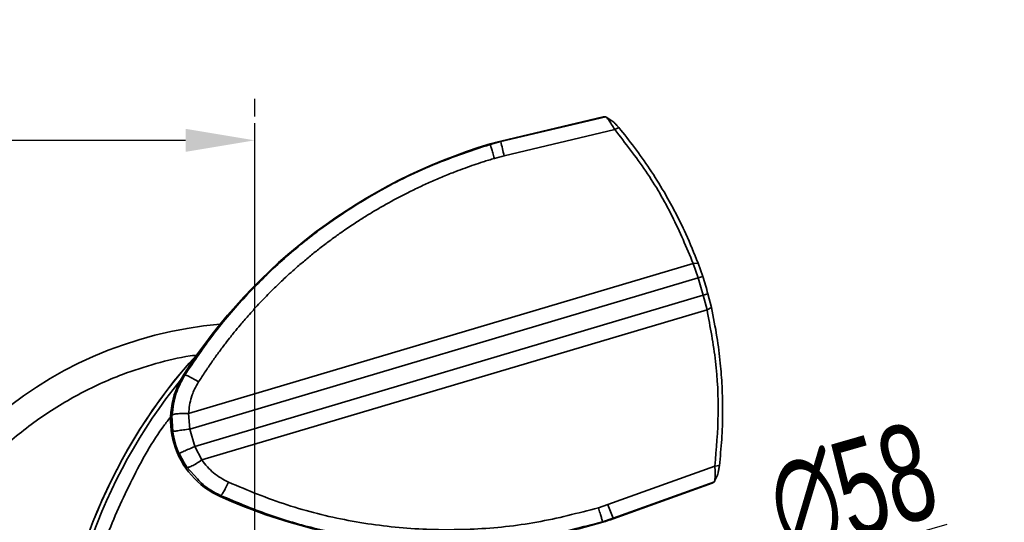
# Model space of a CAD drawing. Header units: millimetres. Extents: x 2485 to 2999, y 1640 to 2004.
# Tile 9 of 32: x 2580 to 2651, y 1806 to 1842. Entities that reach past the tile are written whole.
import ezdxf

# ---------------------------------------------------------------- set-up
doc = ezdxf.new("R2010")
doc.units = ezdxf.units.MM
doc.linetypes.add('CENTER', pattern=[10.16, 6.35, -1.27, 1.27, -1.27])
doc.layers.add('中心线层', color=1, linetype='CENTER')
doc.layers.add('尺寸线层', color=3, linetype='Continuous', lineweight=18)
doc.layers.add('粗实线层', color=7, linetype='Continuous', lineweight=35)
doc.styles.add('标准', font='txt', dxfattribs={"width": 0.667})
doc.dimstyles.new('对齐', dxfattribs={"dimtxt": 3, "dimasz": 2.5, "dimexe": 1.25, "dimexo": 0.625, "dimtad": 1, "dimdsep": 46, "dimtxsty": '标准', "dimcen": 2.5, "dimclrd": 3, "dimclre": 3, "dimclrt": 3, "dimadec": 0, "dimazin": 0, "dimtfac": 1, "dimtmove": 0, "dimatfit": 3, "dimfxl": 1, "dimarcsym": 0})

# ---------------------------------------------------------------- blocks, each defined once
blk = doc.blocks.new('*U17')
at = {"layer": '中心线层', "color": 0, "transparency": 16777216}
blk.add_line((0, 5.8), (0, 45.824), dxfattribs=at)
blk = doc.blocks.new('*D25')
at = {"layer": 'Defpoints', "color": 0, "transparency": 16777216}
for p in [(2596.82, 1833.304), (2551.706, 1791.689), (2596.82, 1791.127)]:
    blk.add_point(p, dxfattribs=at)
at = {"layer": '尺寸线层', "color": 3, "lineweight": -2, "transparency": 16777216}
for p, q in [((2551.706, 1792.314), (2551.706, 1834.554)), ((2596.82, 1791.752), (2596.82, 1834.554)), ((2556.706, 1833.304), (2591.82, 1833.304))]:
    blk.add_line(p, q, dxfattribs=at)
at = {"layer": '尺寸线层', "color": 3, "transparency": 16777216}
for points in [[(2556.706, 1834.137), (2556.706, 1832.47), (2551.706, 1833.304)], [(2591.82, 1834.137), (2591.82, 1832.47), (2596.82, 1833.304)]]:
    blk.add_solid(points, dxfattribs=at)
at = {"layer": '尺寸线层', "color": 3, "transparency": 16777216, "insert": (2574.263, 1837.429), "char_height": 7, "attachment_point": 5, "style": '标准'}
blk.add_mtext('L', dxfattribs=at)
blk = doc.blocks.new('*D30')
at = {"layer": 'Defpoints', "color": 0, "transparency": 16777216}
for p in [(2624.683, 1799.166), (2568.957, 1783.087)]:
    blk.add_point(p, dxfattribs=at)
at = {"layer": '尺寸线层', "color": 3, "lineweight": -2, "transparency": 16777216}
for p, q in [((2646.799, 1805.547), (2629.487, 1800.552)), ((2568.957, 1783.087), (2624.683, 1799.166)), ((2564.152, 1781.701), (2559.348, 1780.315))]:
    blk.add_line(p, q, dxfattribs=at)
at = {"layer": '尺寸线层', "color": 3, "transparency": 16777216}
for points in [[(2629.256, 1801.353), (2629.718, 1799.751), (2624.683, 1799.166)], [(2563.921, 1782.502), (2564.383, 1780.901), (2568.957, 1783.087)]]:
    blk.add_solid(points, dxfattribs=at)
at = {"layer": '尺寸线层', "color": 3, "transparency": 16777216, "insert": (2640.006, 1807.88), "char_height": 7, "attachment_point": 5, "rotation": 16.09403, "style": '标准'}
blk.add_mtext('∅58', dxfattribs=at)

msp = doc.modelspace()

# ---------------------------------------------------------------- linework, layer by layer
at = {"layer": '粗实线层'}
for p, q in [((2614.59, 1833.247), (2621.983, 1835.004)), ((2622.167, 1835.011), (2614.597, 1833.215)), ((2622.167, 1835.011), (2621.983, 1835.004)), ((2622.614, 1834.718), (2622.207, 1834.984)), ((2622.817, 1834.081), (2623.109, 1834.225)), ((2622.817, 1834.081), (2614.831, 1832.186)), ((2613.829, 1833.009), (2613.82, 1833.041)), ((2613.829, 1833.009), (2614.597, 1833.215)), ((2614.597, 1833.215), (2614.59, 1833.247)), ((2628.487, 1824.399), (2592.035, 1813.553)), ((2628.487, 1824.399), (2628.836, 1824.438)), ((2628.844, 1823.365), (2628.487, 1824.399)), ((2628.837, 1824.438), (2629.174, 1823.471)), ((2629.174, 1823.471), (2628.844, 1823.365)), ((2628.844, 1823.365), (2592.133, 1812.442)), ((2629.051, 1822.696), (2628.844, 1823.365)), ((2629.219, 1822.113), (2592.493, 1811.185)), ((2629.219, 1822.113), (2629.051, 1822.696)), ((2629.219, 1822.113), (2629.553, 1822.205)), ((2629.486, 1821.06), (2629.219, 1822.113)), ((2629.553, 1822.205), (2629.8, 1821.219)), ((2629.486, 1821.06), (2592.996, 1810.203)), ((2629.486, 1821.06), (2629.8, 1821.219)), ((2592.623, 1817.766), (2592.073, 1817.205)), ((2592.177, 1817.116), (2592.073, 1817.205)), ((2591.769, 1816.338), (2591.697, 1816.384)), ((2592.133, 1812.442), (2592.035, 1813.553)), ((2590.862, 1813.005), (2590.843, 1813.434)), ((2590.896, 1812.266), (2590.862, 1813.005)), ((2592.133, 1812.442), (2592.493, 1811.185)), ((2591.732, 1810.002), (2591.351, 1810.678)), ((2592.493, 1811.185), (2592.996, 1810.203)), ((2591.917, 1809.672), (2591.732, 1810.002)), ((2591.917, 1809.672), (2592.694, 1808.838)), ((2622.332, 1806.976), (2630.055, 1809.756)), ((2630.378, 1809.795), (2630.055, 1809.756)), ((2622.699, 1805.987), (2630.019, 1808.62)), ((2622.71, 1805.955), (2629.862, 1808.526)), ((2629.862, 1808.526), (2630.019, 1808.62)), ((2630.039, 1808.666), (2630.234, 1809.111)), ((2594.357, 1807.638), (2594.322, 1807.56)), ((2621.643, 1806.748), (2622.332, 1806.976)), ((2621.943, 1805.738), (2622.699, 1805.987)), ((2621.943, 1805.738), (2621.953, 1805.706)), ((2622.71, 1805.955), (2622.699, 1805.987))]:
    msp.add_line(p, q, dxfattribs=at)
at = {"layer": '粗实线层', "flags": 128}
msp.add_lwpolyline([(2592.624, 1817.768), (2592.539, 1817.69), (2592.073, 1817.206)], dxfattribs=at)
at = {"layer": '粗实线层'}
for centre, radius, start, end in [((2625.144, 1794.982), 39.708, 106.56995, 147.38626), ((2617.886, 1819.374), 14.26, 103.36721, 106.56995), ((2644.519, 1839.458), 30.566, 191.78641, 193.76307), ((2617.812, 1819.625), 12.91, 103.3498, 106.56908), ((2596.82, 1813.106), 33.974, 15.53556, 17.76286), ((2596.82, 1791.127), 29, 94.93849, 243.31756), ((2622.268, 1791.127), 39.898, 139.18369, 178.10633), ((2622.268, 1791.127), 39.898, 139.18369, 177.89344), ((2596.82, 1813.106), 6.082, 147.38626, 245.75364), ((2622.268, 1791.127), 39.584, 141.10734, 180.63486), ((2596.82, 1813.106), 5.983, 188.0645, 203.93763), ((2610.629, 1843.766), 39.708, 245.75364, 286.56995), ((2651.439, 1817.215), 30.856, 199.37959, 201.34034), ((2617.886, 1819.374), 14.26, 286.56995, 289.77269)]:
    msp.add_arc(centre, radius, start, end, dxfattribs=at)
for points, knots in [([(2622.817, 1834.081), (2622.741, 1834.209), (2622.591, 1834.463), (2622.387, 1834.767), (2622.234, 1834.97), (2622.188, 1834.998), (2622.167, 1835.011)], [0, 0, 0, 0, 0.256732, 0.511437, 0.77101, 1, 1, 1, 1]), ([(2622.613, 1834.717), (2622.616, 1834.716), (2622.645, 1834.703), (2622.753, 1834.607), (2622.92, 1834.443), (2623.045, 1834.298), (2623.109, 1834.225)], [0, 0, 0, 0, 0.03755, 0.346713, 0.671138, 1, 1, 1, 1]), ([(2623.109, 1834.225), (2623.494, 1833.75), (2624.277, 1832.783), (2625.368, 1831.229), (2626.321, 1829.707), (2627.192, 1828.136), (2628.037, 1826.433), (2628.555, 1825.142), (2628.837, 1824.438)], [0, 0, 0, 0, 0.160782, 0.327288, 0.499542, 0.633495, 0.800276, 1, 1, 1, 1]), ([(2628.487, 1824.399), (2628.005, 1825.554), (2627.039, 1827.864), (2625.134, 1831.118), (2623.589, 1833.094), (2622.817, 1834.081)], [0, 0, 0, 0, 0.333206, 0.666777, 1, 1, 1, 1]), ([(2591.769, 1816.338), (2592.443, 1817.34), (2593.779, 1819.326), (2596.099, 1822.039), (2598.592, 1824.504), (2601.595, 1826.987), (2605.18, 1829.363), (2609.381, 1831.518), (2612.35, 1832.513), (2613.829, 1833.009)], [0, 0, 0, 0, 0.128583, 0.254924, 0.379036, 0.500929, 0.668345, 0.834689, 1, 1, 1, 1]), ([(2614.13, 1831.999), (2614.09, 1832.133), (2614.01, 1832.402), (2613.913, 1832.726), (2613.845, 1832.955), (2613.834, 1832.993), (2613.829, 1833.011)], [0, 0, 0, 0, 0.25, 0.5, 0.75, 1, 1, 1, 1]), ([(2592.765, 1815.846), (2592.919, 1816.086), (2593.227, 1816.566), (2593.709, 1817.273), (2594.207, 1817.969), (2594.666, 1818.582), (2595.044, 1819.067), (2595.393, 1819.502), (2595.808, 1820.005), (2596.27, 1820.542), (2596.715, 1821.04), (2597.095, 1821.454), (2597.602, 1821.988), (2598.208, 1822.602), (2598.868, 1823.234), (2599.426, 1823.745), (2599.867, 1824.136), (2600.247, 1824.463), (2600.585, 1824.747), (2600.926, 1825.028), (2601.271, 1825.304), (2601.619, 1825.576), (2601.895, 1825.788), (2602.194, 1826.013), (2602.607, 1826.318), (2603.274, 1826.793), (2604.043, 1827.311), (2604.812, 1827.802), (2605.53, 1828.239), (2606.26, 1828.661), (2607.011, 1829.073), (2607.808, 1829.487), (2608.65, 1829.9), (2609.54, 1830.308), (2610.439, 1830.694), (2611.265, 1831.023), (2612.221, 1831.38), (2613.147, 1831.699), (2613.857, 1831.916), (2614.13, 1831.999)], [0, 0, 0, 0, 0.031356, 0.062713, 0.094069, 0.125426, 0.146922, 0.161635, 0.186717, 0.218481, 0.23945, 0.260034, 0.280232, 0.320231, 0.354681, 0.380487, 0.403194, 0.41933, 0.435466, 0.451602, 0.467737, 0.483873, 0.500009, 0.505852, 0.524903, 0.556298, 0.595502, 0.626499, 0.656251, 0.687518, 0.718784, 0.75005, 0.785783, 0.821469, 0.857155, 0.892842, 0.918776, 0.968773, 1, 1, 1, 1]), ([(2630.055, 1809.756), (2630.162, 1811.015), (2630.376, 1813.536), (2630.185, 1817.336), (2629.719, 1819.819), (2629.486, 1821.06)], [0, 0, 0, 0, 0.333198, 0.666727, 1, 1, 1, 1]), ([(2629.8, 1821.219), (2629.944, 1820.512), (2630.216, 1819.18), (2630.453, 1817.277), (2630.593, 1815.446), (2630.631, 1813.61), (2630.572, 1811.695), (2630.442, 1810.427), (2630.378, 1809.795)], [0, 0, 0, 0, 0.188259, 0.355053, 0.500456, 0.667704, 0.834217, 1, 1, 1, 1]), ([(2592.754, 1817.799), (2592.558, 1817.775), (2591.52, 1817.648), (2589.675, 1817.194), (2586.942, 1816.321), (2584.014, 1814.984), (2580.988, 1813.096), (2578.221, 1810.808), (2575.78, 1808.175), (2573.723, 1805.26), (2572.097, 1802.162), (2570.91, 1798.964), (2570.151, 1795.745), (2569.822, 1792.784), (2569.803, 1790.107), (2570.005, 1787.66), (2570.438, 1785.197), (2571.2, 1782.427), (2572.394, 1779.44), (2574.141, 1776.331), (2576.296, 1773.457), (2578.821, 1770.91), (2581.289, 1768.93), (2582.995, 1767.98), (2583.664, 1767.608)], [0, 0, 0, 0, 0.008873, 0.046861, 0.084857, 0.137453, 0.190635, 0.244284, 0.297927, 0.351109, 0.403712, 0.454333, 0.503654, 0.55158, 0.587539, 0.623506, 0.661494, 0.699489, 0.752086, 0.805267, 0.858917, 0.91256, 0.965741, 1, 1, 1, 1]), ([(2590.843, 1813.434), (2590.909, 1813.98), (2591.034, 1815.007), (2591.534, 1815.913), (2591.769, 1816.338)], [0, 0, 0, 0, 0.531699, 1, 1, 1, 1]), ([(2592.765, 1815.846), (2592.747, 1815.858), (2592.601, 1815.951), (2592.388, 1816.075), (2592.151, 1816.202), (2591.978, 1816.286), (2591.827, 1816.346), (2591.789, 1816.341), (2591.769, 1816.338)], [0, 0, 0, 0, 0.036074, 0.295994, 0.433972, 0.597336, 0.786032, 1, 1, 1, 1]), ([(2592.035, 1813.553), (2592.082, 1813.956), (2592.13, 1814.365), (2592.271, 1814.805), (2592.336, 1814.997), (2592.486, 1815.369), (2592.662, 1815.671), (2592.765, 1815.846)], [0, 0, 0, 0, 0.499486, 0.506651, 0.569671, 0.750537, 1, 1, 1, 1]), ([(2590.843, 1813.434), (2590.866, 1813.456), (2590.913, 1813.499), (2591.188, 1813.542), (2591.574, 1813.565), (2591.881, 1813.557), (2592.035, 1813.553)], [0, 0, 0, 0, 0.25, 0.5, 0.75, 1, 1, 1, 1]), ([(2583.684, 1791.127), (2583.736, 1792.641), (2583.839, 1795.684), (2584.68, 1800.199), (2586.011, 1804.618), (2587.909, 1808.815), (2589.534, 1811.76), (2590.643, 1813.185), (2590.814, 1813.404)], [0, 0, 0, 0, 0.191062, 0.383832, 0.577982, 0.772112, 0.964892, 1, 1, 1, 1]), ([(2592.996, 1810.203), (2592.872, 1810.121), (2592.614, 1809.951), (2592.268, 1809.762), (2592.009, 1809.653), (2591.947, 1809.666), (2591.917, 1809.672)], [0, 0, 0, 0, 0.241156, 0.499999, 0.758843, 1, 1, 1, 1]), ([(2592.996, 1810.203), (2593.262, 1809.87), (2593.795, 1809.205), (2594.548, 1808.796), (2594.924, 1808.592)], [0, 0, 0, 0, 0.500133, 1, 1, 1, 1]), ([(2630.019, 1808.62), (2630.03, 1808.643), (2630.052, 1808.691), (2630.07, 1808.942), (2630.075, 1809.306), (2630.062, 1809.601), (2630.055, 1809.756)], [0, 0, 0, 0, 0.228922, 0.488267, 0.733384, 1, 1, 1, 1]), ([(2630.378, 1809.795), (2630.365, 1809.699), (2630.339, 1809.508), (2630.289, 1809.279), (2630.251, 1809.14), (2630.234, 1809.114), (2630.232, 1809.111)], [0, 0, 0, 0, 0.3298454, 0.6547612, 0.9650655, 1, 1, 1, 1]), ([(2592.694, 1808.838), (2592.82, 1808.693), (2593.273, 1808.171), (2593.902, 1807.861), (2594.357, 1807.638)], [0, 0, 0, 0, 0.277355, 1, 1, 1, 1]), ([(2594.924, 1808.592), (2594.861, 1808.461), (2594.735, 1808.2), (2594.562, 1807.889), (2594.424, 1807.676), (2594.38, 1807.651), (2594.358, 1807.639)], [0, 0, 0, 0, 0.25, 0.5, 0.75, 1, 1, 1, 1]), ([(2594.924, 1808.592), (2596.324, 1808.011), (2599.126, 1806.848), (2603.562, 1805.756), (2608.09, 1805.161), (2612.661, 1805.128), (2617.218, 1805.6), (2620.168, 1806.366), (2621.643, 1806.748)], [0, 0, 0, 0, 0.1666128, 0.3333773, 0.5000026, 0.6666092, 0.8333809, 1, 1, 1, 1]), ([(2594.358, 1807.639), (2595.496, 1807.157), (2597.756, 1806.2), (2601.278, 1805.183), (2604.82, 1804.482), (2608.747, 1804.076), (2613.019, 1804.086), (2617.576, 1804.596), (2620.498, 1805.359), (2621.944, 1805.737)], [0, 0, 0, 0, 0.131599, 0.261315, 0.389149, 0.515102, 0.680072, 0.841704, 1, 1, 1, 1])]:
    msp.add_open_spline(points, degree=3, knots=knots, dxfattribs=at)
for points in [[(2590.896, 1812.266), (2590.919, 1812.27), (2590.966, 1812.276), (2591.254, 1812.317), (2591.657, 1812.374), (2591.974, 1812.419), (2592.133, 1812.442)], [(2592.493, 1811.185), (2592.347, 1811.12), (2592.054, 1810.99), (2591.682, 1810.825), (2591.416, 1810.707), (2591.373, 1810.688), (2591.351, 1810.678)], [(2621.643, 1806.748), (2621.683, 1806.615), (2621.763, 1806.347), (2621.859, 1806.023), (2621.927, 1805.794), (2621.938, 1805.757), (2621.943, 1805.738)]]:
    msp.add_open_spline(points, degree=3, dxfattribs=at)

# ---------------------------------------------------------------- block references
at = {"layer": '中心线层'}
msp.add_blockref('*U17', (2596.82, 1791.127), dxfattribs=at)

# ---------------------------------------------------------------- dimensions: what is measured, and where the dimension line sits
at = {"layer": '尺寸线层'}
dim = msp.add_linear_dim(base=(2596.82, 1833.304), p1=(2551.706, 1791.689), p2=(2596.82, 1791.127), text='L', dimstyle='对齐', override={"dimtxt": 7, "dimasz": 5}, dxfattribs=at)
dim.commit()
dim.dimension.update_dxf_attribs({"geometry": '*D25', "text_midpoint": (2574.263, 1837.429)})
dim = msp.add_diameter_dim_2p(p1=(2568.957, 1783.087), p2=(2624.683, 1799.166), dimstyle='对齐', override={"dimtxt": 7, "dimasz": 5}, dxfattribs=at)
dim.commit()
dim.dimension.update_dxf_attribs({"geometry": '*D30', "text_midpoint": (2641.149, 1803.917), "dimtype": 163})

doc.saveas('drawing.dxf')
